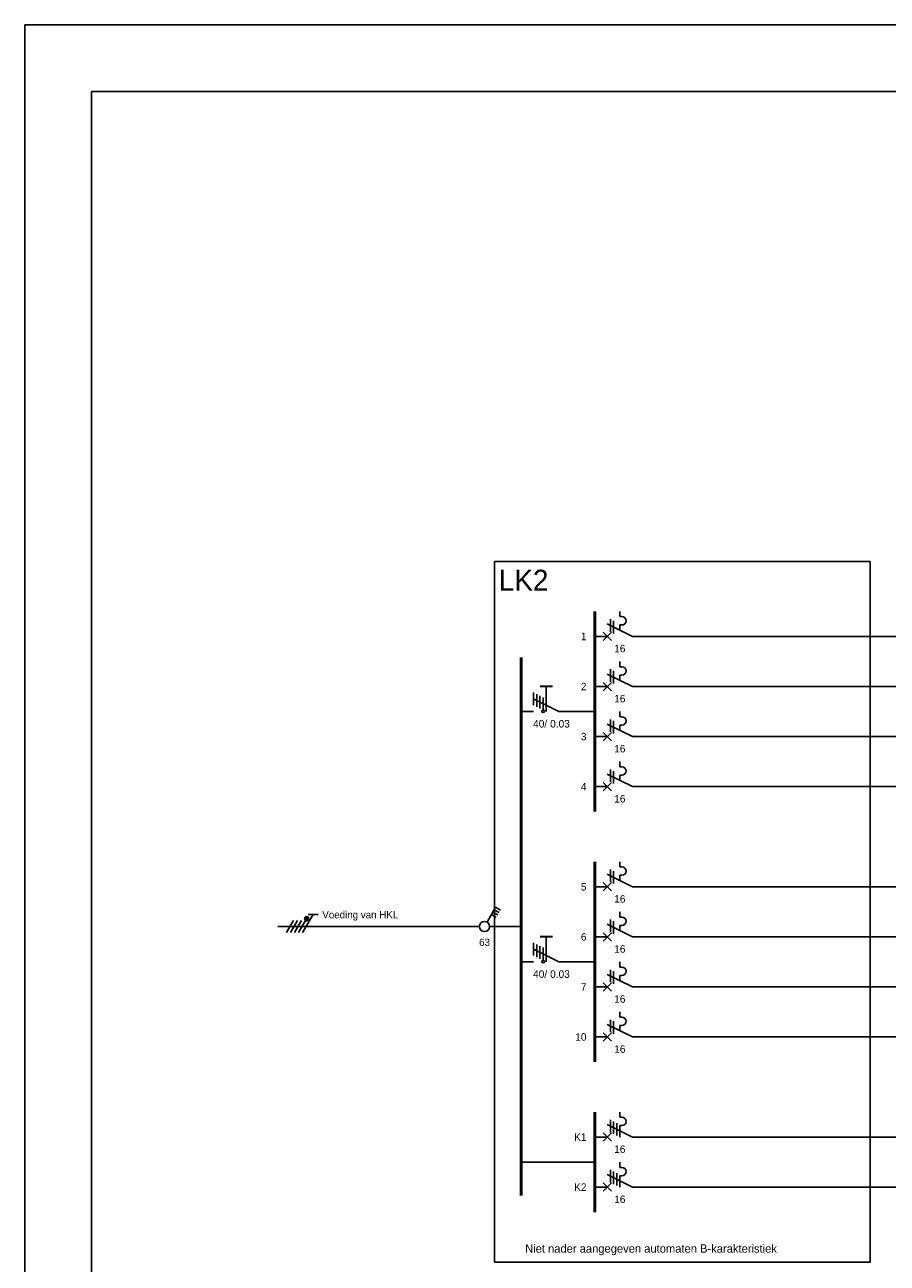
# Model space of a CAD drawing. Extents: x 0 to 86265, y 0 to 29700.
# Tile 2 of 42: x 0 to 12920, y 11146 to 29700. Entities that reach past the tile are written whole.
import ezdxf
from ezdxf.enums import TextEntityAlignment as Align
from ezdxf.lldxf.tags import DXFTag

# ---------------------------------------------------------------- set-up
doc = ezdxf.new("R2010")
doc.units = 0
doc.header["$LTSCALE"] = 100
for name, color, linetype in [('00att025', 2, 'Continuous'), ('00kad025', 2, 'Continuous'), ('00kad070', 5, 'Continuous'), ('BL$2----', 7, 'Continuous'), ('BL$4----', 7, 'Continuous'), ('EL$1----', 3, 'Continuous')]:
    doc.layers.add(name, color=color, linetype=linetype)
doc.styles.add('BURO-012', font='BUROFONT.shx', dxfattribs={"height": 120})
doc.styles.add('BURO-018', font='BUROFONT.shx', dxfattribs={"height": 180})
doc.styles.add('BURO-050', font='BUROFONT.shx', dxfattribs={"height": 500})
tags = doc.linetypes.add('HIDDEN', pattern=[3.75, 2.5, -1.25]).pattern_tags.tags
tags[6:7] = [DXFTag(74, 4), DXFTag(75, 0), DXFTag(340, '0'), DXFTag(46, 1.0), DXFTag(50, 0.0), DXFTag(44, 0.0), DXFTag(45, 0.0)]
tags[4:5] = [DXFTag(74, 4), DXFTag(75, 0), DXFTag(340, '0'), DXFTag(46, 1.0), DXFTag(50, 0.0), DXFTag(44, 0.0), DXFTag(45, 0.0)]

# ---------------------------------------------------------------- blocks, each defined once
blk = doc.blocks.new('A3-HOR')
at = {"layer": '00kad025', "linetype": 'Continuous'}
for p, q in [((420, 297), (0, 297)), ((0, 297), (0, 0))]:
    blk.add_line(p, q, dxfattribs=at)
at = {"layer": '00kad070', "linetype": 'Continuous'}
for p, q in [((10, 287), (10, 10)), ((410, 287), (10, 287))]:
    blk.add_line(p, q, dxfattribs=at)
blk = doc.blocks.new('G6')
at = {"color": 0, "linetype": 'Continuous'}
blk.add_line((0, 66), (0, 201), dxfattribs=at)
at = {"color": 0, "linetype": 'Continuous', "const_width": 0.7}
blk.add_lwpolyline([(-6, 0), (6, 0)], dxfattribs=at)
at = {"color": 1, "linetype": 'Continuous', "style": 'BURO-018'}
blk.add_attdef('E_GRPNR', text='', height=1.8, rotation=90, dxfattribs=at).set_placement((0, -2), align=Align.MIDDLE_RIGHT)
at = {"layer": '00att025', "color": 1, "linetype": 'Continuous', "style": 'BURO-018'}
blk.add_attdef('E_GRPVERM', text='', height=1.8, rotation=90, dxfattribs=at).set_placement((-2, 201), align=Align.RIGHT)
blk.add_attdef('E_VERMOM', (-2, 153), '', height=1.8, rotation=90, dxfattribs=at)
for tag, p in [('E_KOLOM8', (-2, 147)), ('E_KOLOM7', (-2, 141)), ('E_KOLOM6', (-2, 135)), ('E_KOLOM5', (-2, 129)), ('E_KOLOM4', (-2, 123)), ('E_KOLOM3', (-2, 117)), ('E_KOLOM2', (-2, 111)), ('E_KOLOM1', (-2, 105))]:
    blk.add_attdef(tag, text='', height=1.8, rotation=90, dxfattribs=at).set_placement(p, align=Align.CENTER)
blk.add_attdef('E_LEIDING', text='', height=1.8, rotation=90, dxfattribs=at).set_placement((2, 74), align=Align.TOP_LEFT)
blk = doc.blocks.new('B3')
at = {"color": 0, "linetype": 'Continuous'}
for p, q in [((0, 9), (0, 21)), ((0, 9), (-3, 3)), ((-6, 6), (-4.75, 6)), ((-4.75, 6.5), (-4.75, 6)), ((-2.75, 6.5), (-2.75, 6)), ((-2.75, 6), (-1.5, 6)), ((-4.125, 3.75), (-1.125, 3.75)), ((-3.75, 4.5), (-0.75, 4.5)), ((-1, 4), (1, 2)), ((-1, 2), (1, 4)), ((0, 0), (0, 3))]:
    blk.add_line(p, q, dxfattribs=at)
blk.add_arc((-3.75, 6.5), 1, 0, 180, dxfattribs=at)
at = {"color": 1, "linetype": 'Continuous', "style": 'BURO-018'}
blk.add_attdef('E_IIA', text='', height=1.8, rotation=90, dxfattribs=at).set_placement((2, 6), align=Align.TOP_CENTER)
blk = doc.blocks.new('M1')
at = {"color": 0, "linetype": 'Continuous'}
blk.add_line((0, 21), (0, 33), dxfattribs=at)
blk = doc.blocks.new('B1S')
at = {"color": 0, "linetype": 'Continuous'}
blk.add_line((0, 33), (0, 54), dxfattribs=at)
blk = doc.blocks.new('M1S')
at = {"color": 0, "linetype": 'Continuous'}
blk.add_line((0, 54), (0, 66), dxfattribs=at)
blk = doc.blocks.new('G7')
at = {"color": 0, "linetype": 'Continuous'}
blk.add_line((0, 66), (0, 201), dxfattribs=at)
at = {"color": 0, "linetype": 'Continuous', "const_width": 0.7}
blk.add_lwpolyline([(-6, 0), (6, 0)], dxfattribs=at)
at = {"color": 1, "linetype": 'Continuous', "style": 'BURO-018'}
blk.add_attdef('E_GRPNR', text='', height=1.8, rotation=90, dxfattribs=at).set_placement((0, -2), align=Align.MIDDLE_RIGHT)
at = {"layer": '00att025', "color": 1, "linetype": 'Continuous', "style": 'BURO-018'}
blk.add_attdef('E_VERMOM', (-2, 153), '', height=1.8, rotation=90, dxfattribs=at)
blk = doc.blocks.new('B5')
at = {"color": 0, "linetype": 'Continuous'}
for p, q in [((0, 9), (0, 21)), ((0, 9), (-3, 3)), ((-6, 6), (-4.75, 6)), ((-4.75, 6.5), (-4.75, 6)), ((-2.75, 6.5), (-2.75, 6)), ((-2.75, 6), (0, 6)), ((-4.125, 3.75), (-1.125, 3.75)), ((-3.75, 4.5), (-0.75, 4.5)), ((-3.375, 5.25), (-0.375, 5.25)), ((-1, 2), (1, 4)), ((-1, 4), (1, 2)), ((0, 0), (0, 3))]:
    blk.add_line(p, q, dxfattribs=at)
blk.add_arc((-3.75, 6.5), 1, 0, 180, dxfattribs=at)
at = {"color": 1, "linetype": 'Continuous', "style": 'BURO-018'}
blk.add_attdef('E_IIA', text='', height=1.8, rotation=90, dxfattribs=at).set_placement((2, 6), align=Align.TOP_CENTER)
blk = doc.blocks.new('HS1')
at = {"color": 0, "linetype": 'Continuous'}
for p, q in [((0, -7.67), (0, 0)), ((-4.75, -6.26), (-4.05, -5.05)), ((-4.14, -6.61), (-3.44, -5.4)), ((-3.54, -6.96), (-2.84, -5.75)), ((-2.93, -7.31), (-2.23, -6.1)), ((-1.08, -8.38), (-4.75, -6.26)), ((0, -60), (0, -10.33)), ((-3, -50.02), (-3, -52.52)), ((-3, -51.27), (1.5, -53.87)), ((1.5, -54.87), (-1.5, -53.13)), ((1.5, -55.87), (-1.5, -54.13)), ((1.5, -56.87), (-1.5, -55.13)), ((1.5, -57.87), (-1.5, -56.13))]:
    blk.add_line(p, q, dxfattribs=at)
at = {"color": 0, "linetype": 'Continuous', "const_width": 0.5}
blk.add_lwpolyline([(-1.68, -52.88, 1), (-2.18, -52.88, 1)], format="xyb", close=True, dxfattribs=at)
at = {"color": 0, "linetype": 'Continuous'}
for centre, radius in [((0, -9), 1.25), ((-1.93, -52.88), 0.5)]:
    blk.add_circle(centre, radius, dxfattribs=at)
at = {"color": 0, "linetype": 'Continuous', "style": 'BURO-018'}
blk.add_attdef('E_IS', text='', height=1.8, rotation=90, dxfattribs=at).set_placement((3, -9), align=Align.TOP_CENTER)
blk.add_attdef('E_VOEDING', (-2, -49), '', height=1.8, rotation=90, dxfattribs=at)
at = {"layer": '00att025', "linetype": 'Continuous', "style": 'BURO-018'}
blk.add_attdef('E_LEIDING', text='', height=1.8, rotation=90, dxfattribs=at).set_placement((2, -49), align=Align.TOP_LEFT)
blk = doc.blocks.new('aardlek4p')
at = {"color": 0, "linetype": 'Continuous', "ltscale": 50}
for p, q in [((0, -427), (0, 0)), ((0, -427), (-150, -727)), ((-300, -577), (-75, -577)), ((-150, -577), (0, -577)), ((-225, -727), (-75, -727)), ((-206, -689), (-56, -689)), ((-56, -689), (-206, -689)), ((-188, -652), (-38, -652)), ((-38, -652), (-188, -652)), ((-19, -614), (-169, -614)), ((0, -877), (0, -727))]:
    blk.add_line(p, q, dxfattribs=at)
at = {"color": 0, "linetype": 'Continuous', "ltscale": 50, "const_width": 25}
blk.add_lwpolyline([(-300, -652), (-300, -502)], dxfattribs=at)
blk.add_circle((-3, -614), 15.3)
at = {"color": 1, "linetype": 'Continuous', "ltscale": 50, "style": 'BURO-018'}
blk.add_attdef('E_IAAN', text='', height=90, rotation=90, dxfattribs=at).set_placement((100, -531), align=Align.TOP_LEFT)
blk.add_attdef('E_IAS', text='', height=90, rotation=90, dxfattribs=at).set_placement((100, -566), align=Align.TOP_RIGHT)

msp = doc.modelspace()

# ---------------------------------------------------------------- linework, layer by layer
at = {"layer": 'EL$1----', "color": 1, "linetype": 'HIDDEN'}
for p, q in [((7039, 21661), (7039, 11161)), ((12664, 21661), (7039, 21661)), ((12664, 11161), (12664, 21661)), ((7039, 11161), (12664, 11161))]:
    msp.add_line(p, q, dxfattribs=at)
at = {"layer": 'EL$1----'}
msp.add_line((8539, 12661), (7434, 12661), dxfattribs=at)
at = {"layer": 'EL$1----', "linetype": 'Continuous', "const_width": 44.1}
msp.add_lwpolyline([(7434, 20225), (7434, 12157)], dxfattribs=at)

# ---------------------------------------------------------------- block references
at = {"layer": 'BL$2----', "xscale": 100, "yscale": 100}
msp.add_blockref('A3-HOR', (0, 0), dxfattribs=at)
at = {"layer": 'EL$1----'}
ref = msp.add_blockref('G6', (8539, 20536), dxfattribs=dict(at, xscale=62.5, yscale=62.5, zscale=62.5, rotation=270))
ref.add_attrib('E_GRPNR', '1', dxfattribs={"layer": '0', "color": 1, "linetype": 'Continuous', "height": 112, "style": 'BURO-018'}).set_placement((8414, 20536), align=Align.MIDDLE_RIGHT)
ref.add_attrib('E_LEIDING', 'YMvK 3x2.5', dxfattribs={"layer": '0', "color": 1, "linetype": 'Continuous', "height": 112.5, "style": 'BURO-018'}).set_placement((13164, 20411), align=Align.TOP_LEFT)
ref.add_attrib('E_KOLOM3', '4', dxfattribs={"layer": '0', "color": 1, "linetype": 'Continuous', "height": 112, "style": 'BURO-018'}).set_placement((15851, 20661), align=Align.CENTER)
ref.add_attrib('E_GRPVERM', '800', dxfattribs={"layer": '0', "color": 1, "linetype": 'Continuous', "height": 112.5, "style": 'BURO-018'}).set_placement((21101, 20661), align=Align.RIGHT)
at = {"layer": 'EL$1----', "xscale": 62.5, "yscale": 62.5, "zscale": 62.5, "rotation": 270}
for name, p in [('B3', (8539, 20536)), ('B3', (8539, 19786)), ('B3', (8539, 19036)), ('B3', (8539, 18286)), ('B3', (8539, 16786)), ('B3', (8539, 16036)), ('B3', (8539, 15286)), ('B3', (8539, 14536)), ('B5', (8539, 13036)), ('B5', (8539, 12286))]:
    msp.add_blockref(name, p, dxfattribs=at).add_auto_attribs({'E_IIA': '16'})
for name, p in [('M1', (8539, 20536)), ('B1S', (8539, 20536)), ('M1S', (8539, 20536)), ('M1', (8539, 19786)), ('B1S', (8539, 19786)), ('M1S', (8539, 19786)), ('M1', (8539, 19036)), ('B1S', (8539, 19036)), ('M1S', (8539, 19036)), ('M1', (8539, 18286)), ('B1S', (8539, 18286)), ('M1S', (8539, 18286)), ('M1', (8539, 16786)), ('B1S', (8539, 16786)), ('M1S', (8539, 16786)), ('M1', (8539, 16036)), ('B1S', (8539, 16036)), ('M1S', (8539, 16036)), ('M1', (8539, 15286)), ('B1S', (8539, 15286)), ('M1S', (8539, 15286)), ('M1', (8539, 14536)), ('B1S', (8539, 14536)), ('M1S', (8539, 14536)), ('M1', (8539, 13036)), ('B1S', (8539, 13036)), ('M1S', (8539, 13036)), ('M1', (8539, 12286)), ('B1S', (8539, 12286)), ('M1S', (8539, 12286))]:
    msp.add_blockref(name, p, dxfattribs=at)
at = {"layer": 'EL$1----'}
ref = msp.add_blockref('G6', (8539, 19786), dxfattribs=dict(at, xscale=62.5, yscale=62.5, zscale=62.5, rotation=270))
ref.add_attrib('E_GRPNR', '2', dxfattribs={"layer": '0', "color": 1, "linetype": 'Continuous', "height": 112, "style": 'BURO-018'}).set_placement((8414, 19786), align=Align.MIDDLE_RIGHT)
ref.add_attrib('E_LEIDING', 'YMvK 3x2.5', dxfattribs={"layer": '0', "color": 1, "linetype": 'Continuous', "height": 112.5, "style": 'BURO-018'}).set_placement((13164, 19661), align=Align.TOP_LEFT)
ref.add_attrib('E_KOLOM3', '6', dxfattribs={"layer": '0', "color": 1, "linetype": 'Continuous', "height": 112, "style": 'BURO-018'}).set_placement((15851, 19911), align=Align.CENTER)
ref.add_attrib('E_GRPVERM', '1200', dxfattribs={"layer": '0', "color": 1, "linetype": 'Continuous', "height": 112.5, "style": 'BURO-018'}).set_placement((21101, 19911), align=Align.RIGHT)
at = {"layer": 'EL$1----', "linetype": 'Continuous', "xscale": 1.260000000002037, "yscale": 1.260000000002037, "zscale": 1.26, "rotation": 270}
for p in [(8539, 19411), (8539, 15661)]:
    msp.add_blockref('aardlek4p', p, dxfattribs=at).add_auto_attribs({'E_IAAN': '0.03', 'E_IAS': '40/'})
at = {"layer": 'EL$1----'}
ref = msp.add_blockref('G7', (8539, 19036), dxfattribs=dict(at, xscale=62.5, yscale=62.5, zscale=62.5, rotation=270))
ref.add_attrib('E_GRPNR', '3', dxfattribs={"layer": '0', "color": 1, "linetype": 'Continuous', "height": 112, "style": 'BURO-018'}).set_placement((8414, 19036), align=Align.MIDDLE_RIGHT)
ref.add_attrib('E_VERMOM', 'Bestaand', (18101, 19161), dxfattribs={"layer": '0', "color": 1, "linetype": 'Continuous', "height": 112.5, "style": 'BURO-018'})
ref = msp.add_blockref('G6', (8539, 18286), dxfattribs=dict(at, xscale=62.5, yscale=62.5, zscale=62.5, rotation=270))
ref.add_attrib('E_GRPNR', '4', dxfattribs={"layer": '0', "color": 1, "linetype": 'Continuous', "height": 112, "style": 'BURO-018'}).set_placement((8414, 18286), align=Align.MIDDLE_RIGHT)
ref.add_attrib('E_LEIDING', 'YMvK 3x2.5', dxfattribs={"layer": '0', "color": 1, "linetype": 'Continuous', "height": 112.5, "style": 'BURO-018'}).set_placement((13164, 18161), align=Align.TOP_LEFT)
ref.add_attrib('E_KOLOM3', '4', dxfattribs={"layer": '0', "color": 1, "linetype": 'Continuous', "height": 112, "style": 'BURO-018'}).set_placement((15851, 18411), align=Align.CENTER)
ref.add_attrib('E_GRPVERM', '800', dxfattribs={"layer": '0', "color": 1, "linetype": 'Continuous', "height": 112.5, "style": 'BURO-018'}).set_placement((21101, 18411), align=Align.RIGHT)
ref = msp.add_blockref('G6', (8539, 16786), dxfattribs=dict(at, xscale=62.5, yscale=62.5, zscale=62.5, rotation=270))
ref.add_attrib('E_GRPNR', '5', dxfattribs={"layer": '0', "color": 1, "linetype": 'Continuous', "height": 112, "style": 'BURO-018'}).set_placement((8414, 16786), align=Align.MIDDLE_RIGHT)
ref.add_attrib('E_LEIDING', 'YMvK 3x2.5', dxfattribs={"layer": '0', "color": 1, "linetype": 'Continuous', "height": 112.5, "style": 'BURO-018'}).set_placement((13164, 16661), align=Align.TOP_LEFT)
ref.add_attrib('E_KOLOM3', '6', dxfattribs={"layer": '0', "color": 1, "linetype": 'Continuous', "height": 112, "style": 'BURO-018'}).set_placement((15851, 16911), align=Align.CENTER)
ref.add_attrib('E_GRPVERM', '1200', dxfattribs={"layer": '0', "color": 1, "linetype": 'Continuous', "height": 112.5, "style": 'BURO-018'}).set_placement((21101, 16911), align=Align.RIGHT)
at = {"layer": 'EL$1----', "linetype": 'Continuous'}
ref = msp.add_blockref('HS1', (7434, 16191), dxfattribs=dict(at, xscale=60.74999999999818, yscale=60.74999999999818, zscale=60.75, rotation=270))
ref.add_attrib('E_VOEDING', 'Voeding van HKL', (4457, 16313), dxfattribs={"layer": '0', "color": 1, "linetype": 'Continuous', "height": 109.35, "style": 'BURO-018'})
ref.add_attrib('E_IS', '63', dxfattribs={"layer": '0', "color": 1, "linetype": 'Continuous', "height": 109.3, "style": 'BURO-018'}).set_placement((6887, 16009), align=Align.TOP_CENTER)
at = {"layer": 'EL$1----'}
ref = msp.add_blockref('G6', (8539, 16036), dxfattribs=dict(at, xscale=62.5, yscale=62.5, zscale=62.5, rotation=270))
ref.add_attrib('E_GRPNR', '6', dxfattribs={"layer": '0', "color": 1, "linetype": 'Continuous', "height": 112, "style": 'BURO-018'}).set_placement((8414, 16036), align=Align.MIDDLE_RIGHT)
ref.add_attrib('E_LEIDING', 'YMvK 3x2.5', dxfattribs={"layer": '0', "color": 1, "linetype": 'Continuous', "height": 112.5, "style": 'BURO-018'}).set_placement((13164, 15911), align=Align.TOP_LEFT)
ref.add_attrib('E_KOLOM3', '6', dxfattribs={"layer": '0', "color": 1, "linetype": 'Continuous', "height": 112, "style": 'BURO-018'}).set_placement((15851, 16161), align=Align.CENTER)
ref.add_attrib('E_GRPVERM', '1200', dxfattribs={"layer": '0', "color": 1, "linetype": 'Continuous', "height": 112.5, "style": 'BURO-018'}).set_placement((21101, 16161), align=Align.RIGHT)
ref = msp.add_blockref('G7', (8539, 15286), dxfattribs=dict(at, xscale=62.5, yscale=62.5, zscale=62.5, rotation=270))
ref.add_attrib('E_GRPNR', '7', dxfattribs={"layer": '0', "color": 1, "linetype": 'Continuous', "height": 112, "style": 'BURO-018'}).set_placement((8414, 15286), align=Align.MIDDLE_RIGHT)
ref.add_attrib('E_VERMOM', 'Bestaand', (18101, 15411), dxfattribs={"layer": '0', "color": 1, "linetype": 'Continuous', "height": 112.5, "style": 'BURO-018'})
ref = msp.add_blockref('G6', (8539, 14536), dxfattribs=dict(at, xscale=62.5, yscale=62.5, zscale=62.5, rotation=270))
ref.add_attrib('E_GRPNR', '10', dxfattribs={"layer": '0', "color": 1, "linetype": 'Continuous', "height": 112.5, "style": 'BURO-018'}).set_placement((8414, 14536), align=Align.MIDDLE_RIGHT)
ref.add_attrib('E_LEIDING', 'YMvK 3x2.5', dxfattribs={"layer": '0', "color": 1, "linetype": 'Continuous', "height": 112.5, "style": 'BURO-018'}).set_placement((13164, 14411), align=Align.TOP_LEFT)
ref.add_attrib('E_KOLOM1', '3', dxfattribs={"layer": '0', "color": 1, "linetype": 'Continuous', "height": 112, "style": 'BURO-018'}).set_placement((15101, 14661), align=Align.CENTER)
ref.add_attrib('E_KOLOM2', '8', dxfattribs={"layer": '0', "color": 1, "linetype": 'Continuous', "height": 112, "style": 'BURO-018'}).set_placement((15476, 14661), align=Align.CENTER)
ref.add_attrib('E_GRPVERM', '645', dxfattribs={"layer": '0', "color": 1, "linetype": 'Continuous', "height": 112.5, "style": 'BURO-018'}).set_placement((21101, 14661), align=Align.RIGHT)
ref = msp.add_blockref('G6', (8539, 13036), dxfattribs=dict(at, xscale=62.5, yscale=62.5, zscale=62.5, rotation=270))
ref.add_attrib('E_GRPNR', 'K1', dxfattribs={"layer": '0', "color": 1, "linetype": 'Continuous', "height": 112.5, "style": 'BURO-018'}).set_placement((8414, 13036), align=Align.MIDDLE_RIGHT)
ref.add_attrib('E_LEIDING', 'YMvK 5x2,5', dxfattribs={"layer": '0', "color": 1, "linetype": 'Continuous', "height": 112.5, "style": 'BURO-018'}).set_placement((13164, 12911), align=Align.TOP_LEFT)
ref.add_attrib('E_KOLOM4', '3', dxfattribs={"layer": '0', "color": 1, "linetype": 'Continuous', "height": 112, "style": 'BURO-018'}).set_placement((16226, 13161), align=Align.CENTER)
ref.add_attrib('E_GRPVERM', '1500', dxfattribs={"layer": '0', "color": 1, "linetype": 'Continuous', "height": 112.5, "style": 'BURO-018'}).set_placement((21101, 13161), align=Align.RIGHT)
ref = msp.add_blockref('G6', (8539, 12286), dxfattribs=dict(at, xscale=62.5, yscale=62.5, zscale=62.5, rotation=270))
ref.add_attrib('E_GRPNR', 'K2', dxfattribs={"layer": '0', "color": 1, "linetype": 'Continuous', "height": 112.5, "style": 'BURO-018'}).set_placement((8414, 12286), align=Align.MIDDLE_RIGHT)
ref.add_attrib('E_LEIDING', 'YMvK 5x2,5', dxfattribs={"layer": '0', "color": 1, "linetype": 'Continuous', "height": 112.5, "style": 'BURO-018'}).set_placement((13164, 12161), align=Align.TOP_LEFT)
ref.add_attrib('E_KOLOM4', '3', dxfattribs={"layer": '0', "color": 1, "linetype": 'Continuous', "height": 112, "style": 'BURO-018'}).set_placement((16226, 12411), align=Align.CENTER)
ref.add_attrib('E_GRPVERM', '1500', dxfattribs={"layer": '0', "color": 1, "linetype": 'Continuous', "height": 112.5, "style": 'BURO-018'}).set_placement((21101, 12411), align=Align.RIGHT)

# ---------------------------------------------------------------- texts
at = {"layer": 'BL$4----', "color": 1, "style": 'BURO-012'}
msp.add_text('Niet nader aangegeven automaten B-karakteristiek', height=125, dxfattribs=at).set_placement((7495, 11304))
at = {"layer": 'EL$1----', "color": 4, "style": 'BURO-050'}
msp.add_text('LK2', height=312.5, dxfattribs=at).set_placement((7101, 21223))

doc.saveas('drawing.dxf')
